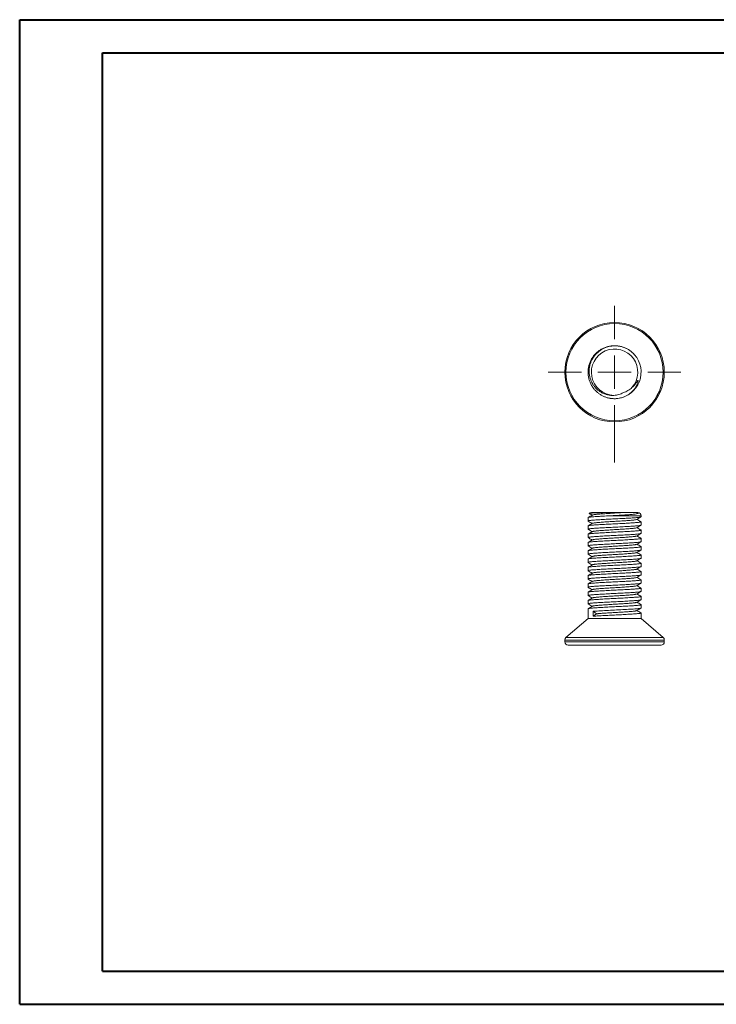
# Model space of a CAD drawing. Header units: millimetres. Extents: x 0 to 420, y 0 to 297.
# Tile 1 of 2: x 0 to 210, y 0 to 297. Entities that reach past the tile are written whole.
import ezdxf

# ---------------------------------------------------------------- set-up
doc = ezdxf.new("R2010")
doc.units = ezdxf.units.MM

# ---------------------------------------------------------------- blocks, each defined once
blk = doc.blocks.new('SW_CENTERMARKSYMBOL_0')
at = {"color": 0, "linetype": 'Continuous', "lineweight": 0}
for p, q in [((0, 10), (0, 20)), ((0, 0), (0, 5)), ((-10, 0), (-20, 0)), ((0, 0), (-5, 0)), ((0, 0), (0, -5)), ((0, 0), (5, 0)), ((10, 0), (20, 0)), ((0, -10), (0, -27.21))]:
    blk.add_line(p, q, dxfattribs=at)

msp = doc.modelspace()

# ---------------------------------------------------------------- linework, layer by layer
at = {"color": 7, "linetype": 'Continuous', "lineweight": 40}
for p, q in [((0.08, 0.21), (0.08, 297.21)), ((0.08, 297.21), (420.08, 297.21)), ((25.08, 10.21), (25.08, 287.21)), ((25.08, 287.21), (410.08, 287.21)), ((25.08, 10.21), (410.08, 10.21)), ((0.08, 0.21), (420.08, 0.21))]:
    msp.add_line(p, q, dxfattribs=at)
at = {"color": 7, "linetype": 'Continuous', "lineweight": 15}
for p, q in [((185.25, 196.34), (185.57, 195.98)), ((173.03, 186.07), (172.94, 186.19)), ((178.04, 183.02), (177.49, 183.13)), ((172.41, 148.55), (179.22, 148.55)), ((184.66, 148.55), (186.41, 148.55)), ((171.41, 147.01), (171.41, 146.01)), ((187.41, 147.26), (187.41, 147.55)), ((187.41, 144.76), (187.41, 145.76)), ((171.41, 144.51), (171.41, 143.51)), ((187.41, 142.26), (187.41, 143.26)), ((171.41, 142.01), (171.41, 141.01)), ((187.41, 139.76), (187.41, 140.76)), ((171.41, 139.51), (171.41, 138.51)), ((171.41, 137.01), (171.41, 136.01)), ((187.41, 137.26), (187.41, 138.26)), ((171.41, 134.51), (171.41, 133.51)), ((187.41, 134.76), (187.41, 135.76)), ((171.41, 132.01), (171.41, 131.01)), ((187.41, 132.26), (187.41, 133.26)), ((187.41, 129.76), (187.41, 130.76)), ((171.41, 129.51), (171.41, 128.51)), ((187.41, 127.26), (187.41, 128.26)), ((171.41, 127.01), (171.41, 126.01)), ((187.41, 124.76), (187.41, 125.76)), ((171.41, 124.51), (171.41, 123.51)), ((171.41, 122.01), (171.41, 121.01)), ((187.41, 122.26), (187.41, 123.26)), ((171.41, 119.51), (171.41, 116.55)), ((187.41, 119.76), (187.41, 120.76)), ((171.41, 116.55), (164.76, 110.85)), ((171.41, 116.55), (179.41, 116.55)), ((172.94, 118.76), (173.99, 118.01)), ((172.94, 117.26), (172.94, 118.76)), ((173.99, 118.01), (172.94, 117.26)), ((179.41, 116.55), (187.41, 116.55)), ((187.41, 116.55), (187.41, 118.26)), ((194.06, 110.85), (187.41, 116.55)), ((164.41, 110.09), (164.41, 109.55)), ((194.41, 109.55), (194.41, 110.09)), ((193.41, 108.55), (165.41, 108.55))]:
    msp.add_line(p, q, dxfattribs=at)
at = {"color": 8, "linetype": 'Continuous', "lineweight": 15}
for p, q in [((187.41, 147.55), (177.66, 147.55)), ((179.41, 110.09), (164.41, 110.09)), ((164.76, 110.85), (179.41, 110.85)), ((179.41, 110.85), (194.06, 110.85)), ((194.41, 110.09), (179.41, 110.09)), ((164.41, 109.55), (194.41, 109.55))]:
    msp.add_line(p, q, dxfattribs=at)
at = {"color": 7, "linetype": 'Continuous', "lineweight": 15}
for radius in [15, 14.65]:
    msp.add_circle((179.41, 190.89), radius, dxfattribs=at)
for centre, radius, start, end in [((179.41, 190.89), 7, 318.5256, 268.4265), ((179.41, 190.89), 8, 277.3557, 41.2112), ((179.41, 190.89), 8, 257.3137, 271.749), ((172.41, 147.55), 1, 90, 130.3416), ((186.41, 147.55), 1, 0, 90), ((165.41, 110.09), 1, 130.6013, 180), ((193.41, 110.09), 1, 0, 49.3987), ((165.41, 109.55), 1, 180, 270), ((193.41, 109.55), 1, 270, 0)]:
    msp.add_arc(centre, radius, start, end, dxfattribs=at)
for points, knots in [([(177.66, 183.08), (177.36, 183.16), (176.78, 183.31), (175.94, 183.67), (175.14, 184.1), (174.41, 184.63), (173.71, 185.25), (173.05, 186), (172.47, 186.87), (172, 187.82), (171.66, 188.82), (171.46, 189.85), (171.39, 190.89), (171.46, 191.93), (171.66, 192.96), (172, 193.96), (172.47, 194.91), (173.05, 195.78), (173.74, 196.56), (174.52, 197.25), (175.39, 197.83), (176.34, 198.3), (177.34, 198.64), (178.37, 198.84), (179.41, 198.91), (180.45, 198.84), (181.48, 198.64), (182.3, 198.38), (182.74, 198.15), (182.88, 198.08)], [0, 0, 0, 0, 0.033694, 0.0675, 0.101198, 0.134573, 0.167422, 0.205712, 0.244671, 0.283973, 0.323274, 0.362233, 0.400524, 0.438815, 0.477773, 0.517075, 0.556377, 0.595335, 0.633626, 0.671917, 0.710876, 0.750177, 0.789479, 0.828438, 0.866728, 0.905019, 0.943978, 0.98328, 1, 1, 1, 1]), ([(179.22, 183.89), (178.58, 183.85), (177.95, 183.9), (176.7, 184.18), (176.1, 184.4), (175.26, 184.86), (174.99, 185.03), (174.48, 185.41), (174.24, 185.61), (173.78, 186.05), (173.56, 186.29), (173.17, 186.79), (172.99, 187.05), (172.5, 187.86), (172.24, 188.45), (171.88, 189.67), (171.78, 190.3), (171.74, 191.58), (171.8, 192.2), (172.01, 193.14), (172.1, 193.44), (172.32, 194.04), (172.45, 194.33), (172.88, 195.18), (173.24, 195.71), (174.07, 196.66), (174.55, 197.09), (175.6, 197.81), (176.16, 198.11), (177.05, 198.45), (177.35, 198.54), (177.97, 198.69), (178.28, 198.75), (178.91, 198.82), (179.22, 198.84), (179.86, 198.84), (180.18, 198.82), (181.12, 198.7), (181.74, 198.55), (182.93, 198.09), (183.49, 197.79), (184.53, 197.07), (185.01, 196.64), (185.43, 196.16)], [0, 0, 0, 0, 0.0625, 0.0625, 0.125, 0.125, 0.15625, 0.15625, 0.1875, 0.1875, 0.21875, 0.21875, 0.25, 0.25, 0.3125, 0.3125, 0.375, 0.375, 0.4375, 0.4375, 0.46875, 0.46875, 0.5, 0.5, 0.5625, 0.5625, 0.625, 0.625, 0.6875, 0.6875, 0.71875, 0.71875, 0.75, 0.75, 0.78125, 0.78125, 0.8125, 0.8125, 0.875, 0.875, 0.9375, 0.9375, 1, 1, 1, 1]), ([(177.66, 183.08), (178.25, 182.95), (178.84, 182.89), (180.05, 182.9), (180.64, 182.97), (181.8, 183.25), (182.37, 183.47), (183.43, 184.01), (183.93, 184.34), (184.84, 185.13), (185.25, 185.57), (185.93, 186.54), (186.22, 187.08), (186.45, 187.79), (186.49, 187.94), (186.52, 188.16), (186.53, 188.23), (186.53, 188.32), (186.52, 188.34), (186.51, 188.38), (186.5, 188.39), (186.47, 188.4), (186.45, 188.39), (186.42, 188.37), (186.4, 188.36), (186.34, 188.3), (186.29, 188.24), (186.2, 188.12), (186.16, 188.06), (186.02, 187.87), (185.94, 187.75), (185.49, 187.13), (185.1, 186.67), (184.66, 186.25)], [0, 0, 0, 0, 0.125, 0.125, 0.25, 0.25, 0.375, 0.375, 0.5, 0.5, 0.625, 0.625, 0.75, 0.75, 0.78125, 0.78125, 0.796875, 0.796875, 0.800781, 0.800781, 0.804687, 0.804687, 0.808594, 0.808594, 0.8125, 0.8125, 0.828125, 0.828125, 0.84375, 0.84375, 0.875, 0.875, 1, 1, 1, 1]), ([(182.08, 184.74), (181.64, 184.49), (181.18, 184.3), (180.22, 184.01), (179.72, 183.92), (179.22, 183.89)], [0, 0, 0, 0, 0.5, 0.5, 1, 1, 1, 1]), ([(184.66, 186.25), (184.29, 185.91), (183.89, 185.61), (183.02, 185.1), (182.56, 184.89), (182.08, 184.74)], [0, 0, 0, 0, 0.5, 0.5, 1, 1, 1, 1]), ([(179.22, 148.55), (178.89, 148.55), (178.21, 148.55), (177.21, 148.53), (176.23, 148.52), (175.45, 148.5), (174.85, 148.49), (174.39, 148.48), (173.95, 148.46), (173.55, 148.45), (173.18, 148.44), (172.85, 148.42), (172.55, 148.4), (172.3, 148.39), (172.09, 148.37), (171.93, 148.35), (171.82, 148.33), (171.77, 148.32), (171.77, 148.31), (171.77, 148.31)], [0, 0, 0, 0, 0.088022, 0.178131, 0.266133, 0.356077, 0.40635, 0.456623, 0.508267, 0.559914, 0.611992, 0.66407, 0.717567, 0.771063, 0.824777, 0.878492, 0.933749, 0.989006, 1, 1, 1, 1]), ([(182.08, 148.55), (181.79, 148.53), (181.22, 148.49), (180.32, 148.44), (179.42, 148.39), (178.54, 148.34), (177.68, 148.28), (176.84, 148.23), (176.05, 148.18), (175.32, 148.12), (174.66, 148.07), (174.09, 148.02), (173.6, 147.97), (173.2, 147.92), (172.93, 147.86), (172.78, 147.82), (172.76, 147.8), (172.76, 147.8)], [0, 0, 0, 0, 0.0733337, 0.1460539, 0.2175005, 0.2861579, 0.3560154, 0.4264889, 0.4969624, 0.5668199, 0.6354773, 0.7041347, 0.7739922, 0.8444657, 0.9149392, 0.9847967, 1, 1, 1, 1]), ([(177.66, 147.55), (178.25, 147.58), (178.84, 147.61), (180.05, 147.67), (180.64, 147.7), (181.8, 147.77), (182.37, 147.8), (183.43, 147.88), (183.93, 147.92), (184.84, 148), (185.25, 148.04), (185.93, 148.13), (186.22, 148.18), (186.45, 148.28), (186.49, 148.3), (186.52, 148.34), (186.53, 148.35), (186.53, 148.38), (186.52, 148.38), (186.51, 148.4), (186.5, 148.41), (186.47, 148.43), (186.45, 148.43), (186.42, 148.45), (186.4, 148.45), (186.34, 148.47), (186.29, 148.48), (186.2, 148.49), (186.16, 148.5), (186.02, 148.51), (185.94, 148.52), (185.49, 148.55), (185.1, 148.55), (184.66, 148.55)], [0, 0, 0, 0, 0.125, 0.125, 0.25, 0.25, 0.375, 0.375, 0.5, 0.5, 0.625, 0.625, 0.75, 0.75, 0.78125, 0.78125, 0.796875, 0.796875, 0.800781, 0.800781, 0.804687, 0.804687, 0.808594, 0.808594, 0.8125, 0.8125, 0.828125, 0.828125, 0.84375, 0.84375, 0.875, 0.875, 1, 1, 1, 1]), ([(182.08, 148.55), (181.64, 148.55), (181.18, 148.55), (180.22, 148.55), (179.72, 148.55), (179.22, 148.55)], [0, 0, 0, 0, 0.5, 0.5, 1, 1, 1, 1]), ([(184.66, 148.55), (184.29, 148.55), (183.89, 148.55), (183.02, 148.55), (182.56, 148.55), (182.08, 148.55)], [0, 0, 0, 0, 0.5, 0.5, 1, 1, 1, 1]), ([(177.66, 147.55), (176.77, 147.5), (175.92, 147.46), (174.77, 147.39), (174.41, 147.37), (173.75, 147.32), (173.45, 147.3), (172.61, 147.24), (172.16, 147.19), (171.56, 147.1), (171.41, 147.05), (171.41, 147.01)], [0, 0, 0, 0, 0.25, 0.25, 0.375, 0.375, 0.5, 0.5, 0.75, 0.75, 1, 1, 1, 1]), ([(171.46, 145.98), (171.44, 145.99), (171.39, 146.02), (171.46, 146.06), (171.66, 146.11), (172, 146.17), (172.47, 146.22), (173.05, 146.27), (173.74, 146.32), (174.52, 146.37), (175.39, 146.43), (176.34, 146.48), (177.34, 146.53), (178.37, 146.59), (179.41, 146.64), (180.45, 146.69), (181.48, 146.74), (182.48, 146.79), (183.43, 146.85), (184.3, 146.9), (185.09, 146.95), (185.77, 147), (186.36, 147.05), (186.82, 147.11), (187.17, 147.16), (187.36, 147.21), (187.43, 147.24), (187.41, 147.26), (187.41, 147.26)], [0, 0, 0, 0, 0.026184, 0.066175, 0.106864, 0.147911, 0.188958, 0.229647, 0.269638, 0.309629, 0.350318, 0.391365, 0.432411, 0.4731, 0.513091, 0.553083, 0.593771, 0.634818, 0.675865, 0.716554, 0.756545, 0.796536, 0.837225, 0.878272, 0.919319, 0.960007, 0.999999, 1, 1, 1, 1]), ([(187.37, 145.79), (187.39, 145.78), (187.44, 145.75), (187.36, 145.71), (187.17, 145.66), (186.83, 145.6), (186.36, 145.55), (185.77, 145.5), (185.09, 145.45), (184.3, 145.4), (183.43, 145.35), (182.48, 145.29), (181.48, 145.24), (180.45, 145.19), (179.41, 145.14), (178.37, 145.09), (177.34, 145.03), (176.34, 144.98), (175.39, 144.93), (174.52, 144.87), (173.74, 144.82), (173.05, 144.77), (172.47, 144.72), (172, 144.67), (171.66, 144.61), (171.45, 144.56), (171.43, 144.53), (171.41, 144.51)], [0, 0, 0, 0, 0.026172, 0.066164, 0.106853, 0.147901, 0.188948, 0.229637, 0.269629, 0.309621, 0.35031, 0.391358, 0.432405, 0.473095, 0.513087, 0.553078, 0.593768, 0.634815, 0.675863, 0.716552, 0.756544, 0.796536, 0.837225, 0.878273, 0.91932, 0.96001, 1, 1, 1, 1]), ([(171.44, 145.98), (171.66, 145.85), (172.07, 145.61), (172.48, 145.37), (172.68, 145.26)], [0, 0, 0, 0, 0.526851, 1, 1, 1, 1]), ([(172.75, 147.8), (172.53, 147.67), (172.1, 147.42), (171.66, 147.17), (171.45, 147.05)], [0, 0, 0, 0, 0.507453, 1, 1, 1, 1]), ([(171.77, 148.29), (171.88, 148.22), (172.18, 148.05), (172.48, 147.87), (172.68, 147.76)], [0, 0, 0, 0, 0.352962, 1, 1, 1, 1]), ([(186.07, 146.47), (186.07, 146.47), (186.05, 146.45), (185.9, 146.41), (185.62, 146.35), (185.23, 146.3), (184.74, 146.25), (184.16, 146.2), (183.51, 146.15), (182.78, 146.1), (181.98, 146.04), (181.14, 145.99), (180.28, 145.94), (179.41, 145.89), (178.54, 145.84), (177.68, 145.78), (176.84, 145.73), (176.05, 145.68), (175.32, 145.62), (174.66, 145.57), (174.09, 145.52), (173.6, 145.47), (173.2, 145.42), (172.93, 145.36), (172.78, 145.32), (172.76, 145.3), (172.76, 145.3)], [0, 0, 0, 0, 0.009423, 0.054042, 0.099054, 0.144066, 0.188685, 0.232537, 0.27639, 0.321008, 0.366021, 0.411033, 0.455652, 0.499504, 0.543356, 0.587975, 0.632987, 0.678, 0.722618, 0.766471, 0.810323, 0.854942, 0.899954, 0.944966, 0.989585, 1, 1, 1, 1]), ([(186.08, 146.47), (186.3, 146.6), (186.73, 146.85), (187.17, 147.1), (187.38, 147.23)], [0, 0, 0, 0, 0.499858, 1, 1, 1, 1]), ([(187.37, 145.8), (187.16, 145.92), (186.75, 146.16), (186.34, 146.4), (186.15, 146.51)], [0, 0, 0, 0, 0.519427, 1, 1, 1, 1]), ([(171.46, 143.48), (171.44, 143.49), (171.39, 143.52), (171.46, 143.56), (171.66, 143.61), (172, 143.67), (172.47, 143.72), (173.05, 143.77), (173.74, 143.82), (174.52, 143.87), (175.39, 143.93), (176.34, 143.98), (177.34, 144.03), (178.37, 144.09), (179.41, 144.14), (180.45, 144.19), (181.48, 144.24), (182.48, 144.29), (183.43, 144.35), (184.3, 144.4), (185.09, 144.45), (185.77, 144.5), (186.36, 144.55), (186.82, 144.61), (187.17, 144.66), (187.36, 144.71), (187.43, 144.74), (187.41, 144.76), (187.41, 144.76)], [0, 0, 0, 0, 0.0261634, 0.0661555, 0.1068451, 0.1478928, 0.1889405, 0.2296302, 0.2696222, 0.3096143, 0.3503039, 0.3913516, 0.4323993, 0.4730889, 0.513081, 0.553073, 0.5937627, 0.6348104, 0.6758581, 0.7165477, 0.7565398, 0.7965318, 0.8372215, 0.8782691, 0.9193168, 0.9600065, 0.9999985, 1, 1, 1, 1]), ([(187.37, 143.29), (187.39, 143.28), (187.44, 143.25), (187.36, 143.21), (187.17, 143.16), (186.83, 143.1), (186.36, 143.05), (185.77, 143), (185.09, 142.95), (184.3, 142.9), (183.43, 142.85), (182.48, 142.79), (181.48, 142.74), (180.45, 142.69), (179.41, 142.64), (178.37, 142.59), (177.34, 142.53), (176.34, 142.48), (175.39, 142.43), (174.52, 142.37), (173.74, 142.32), (173.05, 142.27), (172.47, 142.22), (172, 142.17), (171.66, 142.11), (171.45, 142.06), (171.43, 142.03), (171.41, 142.01)], [0, 0, 0, 0, 0.02541, 0.065433, 0.106155, 0.147234, 0.188314, 0.229035, 0.269058, 0.309081, 0.349802, 0.390882, 0.431961, 0.472683, 0.512706, 0.552729, 0.59345, 0.63453, 0.675609, 0.716331, 0.756354, 0.796377, 0.837098, 0.878178, 0.919257, 0.959978, 1, 1, 1, 1]), ([(172.75, 142.8), (172.71, 142.78), (172.66, 142.75), (172.54, 142.67), (172.4, 142.59), (172.24, 142.49), (172.05, 142.39), (171.85, 142.28), (171.64, 142.16), (171.51, 142.08), (171.43, 142.04)], [0, 0, 0, 0, 0.129905, 0.240341, 0.337375, 0.431344, 0.535047, 0.659641, 0.812907, 1, 1, 1, 1]), ([(171.44, 143.48), (171.66, 143.35), (172.07, 143.11), (172.49, 142.87), (172.68, 142.76)], [0, 0, 0, 0, 0.52667, 1, 1, 1, 1]), ([(172.75, 145.3), (172.53, 145.17), (172.09, 144.92), (171.66, 144.67), (171.45, 144.55)], [0, 0, 0, 0, 0.5075552, 1, 1, 1, 1]), ([(186.07, 143.97), (186.07, 143.97), (186.05, 143.95), (185.9, 143.91), (185.62, 143.85), (185.23, 143.8), (184.74, 143.75), (184.16, 143.7), (183.51, 143.65), (182.78, 143.6), (181.98, 143.54), (181.14, 143.49), (180.28, 143.44), (179.41, 143.39), (178.54, 143.34), (177.68, 143.28), (176.84, 143.23), (176.05, 143.18), (175.32, 143.12), (174.66, 143.07), (174.09, 143.02), (173.6, 142.97), (173.2, 142.92), (172.93, 142.86), (172.78, 142.82), (172.76, 142.8), (172.76, 142.8)], [0, 0, 0, 0, 0.010522, 0.055184, 0.100241, 0.145297, 0.189959, 0.233855, 0.27775, 0.322412, 0.367469, 0.412525, 0.457187, 0.501083, 0.544978, 0.58964, 0.634697, 0.679753, 0.724415, 0.768311, 0.812206, 0.856868, 0.901925, 0.946981, 0.991643, 1, 1, 1, 1]), ([(186.08, 143.97), (186.3, 144.1), (186.73, 144.35), (187.17, 144.6), (187.39, 144.73)], [0, 0, 0, 0, 0.499857, 1, 1, 1, 1]), ([(187.37, 143.3), (187.16, 143.42), (186.75, 143.66), (186.34, 143.9), (186.15, 144.01)], [0, 0, 0, 0, 0.5184844, 1, 1, 1, 1]), ([(171.46, 140.98), (171.44, 140.99), (171.39, 141.02), (171.46, 141.06), (171.66, 141.11), (172, 141.17), (172.47, 141.22), (173.05, 141.27), (173.74, 141.32), (174.52, 141.37), (175.39, 141.43), (176.34, 141.48), (177.34, 141.53), (178.37, 141.59), (179.41, 141.64), (180.45, 141.69), (181.48, 141.74), (182.48, 141.79), (183.43, 141.85), (184.3, 141.9), (185.09, 141.95), (185.77, 142), (186.36, 142.05), (186.82, 142.11), (187.17, 142.16), (187.36, 142.21), (187.43, 142.24), (187.41, 142.26), (187.41, 142.26)], [0, 0, 0, 0, 0.026051, 0.066047, 0.106742, 0.147794, 0.188847, 0.229541, 0.269538, 0.309534, 0.350229, 0.391281, 0.432334, 0.473028, 0.513025, 0.553021, 0.593716, 0.634768, 0.675821, 0.716515, 0.756512, 0.796508, 0.837203, 0.878255, 0.919307, 0.960002, 0.999999, 1, 1, 1, 1]), ([(187.37, 140.79), (187.39, 140.78), (187.44, 140.75), (187.36, 140.71), (187.17, 140.66), (186.83, 140.6), (186.36, 140.55), (185.77, 140.5), (185.09, 140.45), (184.3, 140.4), (183.43, 140.35), (182.48, 140.29), (181.48, 140.24), (180.45, 140.19), (179.41, 140.14), (178.37, 140.09), (177.34, 140.03), (176.34, 139.98), (175.39, 139.93), (174.52, 139.87), (173.74, 139.82), (173.05, 139.77), (172.47, 139.72), (172, 139.67), (171.66, 139.61), (171.45, 139.56), (171.43, 139.53), (171.41, 139.51)], [0, 0, 0, 0, 0.026314, 0.0663, 0.106984, 0.148025, 0.189067, 0.22975, 0.269736, 0.309722, 0.350406, 0.391447, 0.432488, 0.473172, 0.513158, 0.553144, 0.593827, 0.634869, 0.67591, 0.716594, 0.75658, 0.796566, 0.837249, 0.878291, 0.919332, 0.960015, 1, 1, 1, 1]), ([(171.46, 138.48), (171.44, 138.49), (171.39, 138.52), (171.46, 138.56), (171.66, 138.61), (172, 138.67), (172.47, 138.72), (173.05, 138.77), (173.74, 138.82), (174.52, 138.87), (175.39, 138.93), (176.34, 138.98), (177.34, 139.03), (178.37, 139.09), (179.41, 139.14), (180.45, 139.19), (181.48, 139.24), (182.48, 139.29), (183.43, 139.35), (184.3, 139.4), (185.09, 139.45), (185.77, 139.5), (186.36, 139.55), (186.82, 139.61), (187.17, 139.66), (187.36, 139.71), (187.43, 139.74), (187.41, 139.76), (187.41, 139.76)], [0, 0, 0, 0, 0.025637, 0.065651, 0.106363, 0.147432, 0.188502, 0.229214, 0.269228, 0.309241, 0.349953, 0.391023, 0.432093, 0.472804, 0.512818, 0.552832, 0.593543, 0.634613, 0.675683, 0.716395, 0.756408, 0.796422, 0.837134, 0.878203, 0.919273, 0.959985, 0.999999, 1, 1, 1, 1]), ([(171.44, 140.98), (171.69, 140.84), (172.1, 140.6), (172.51, 140.36), (172.68, 140.26)], [0, 0, 0, 0, 0.592593, 1, 1, 1, 1]), ([(172.75, 140.3), (172.55, 140.19), (172.12, 139.94), (171.69, 139.69), (171.45, 139.55)], [0, 0, 0, 0, 0.443531, 1, 1, 1, 1]), ([(186.07, 141.47), (186.07, 141.47), (186.05, 141.45), (185.9, 141.41), (185.62, 141.35), (185.23, 141.3), (184.74, 141.25), (184.16, 141.2), (183.51, 141.15), (182.78, 141.1), (181.98, 141.04), (181.14, 140.99), (180.28, 140.94), (179.41, 140.89), (178.54, 140.84), (177.68, 140.78), (176.84, 140.73), (176.05, 140.68), (175.32, 140.62), (174.66, 140.57), (174.09, 140.52), (173.6, 140.47), (173.2, 140.42), (172.93, 140.36), (172.78, 140.32), (172.76, 140.3), (172.76, 140.3)], [0, 0, 0, 0, 0.009848, 0.054475, 0.099495, 0.144515, 0.189142, 0.233002, 0.276861, 0.321488, 0.366508, 0.411528, 0.456155, 0.500014, 0.543874, 0.588501, 0.633521, 0.678541, 0.723168, 0.767027, 0.810887, 0.855514, 0.900534, 0.945554, 0.99018, 1, 1, 1, 1]), ([(186.08, 141.47), (186.3, 141.6), (186.73, 141.85), (187.17, 142.1), (187.38, 142.23)], [0, 0, 0, 0, 0.499863, 1, 1, 1, 1]), ([(186.08, 138.97), (186.3, 139.1), (186.73, 139.35), (187.17, 139.6), (187.38, 139.73)], [0, 0, 0, 0, 0.49986, 1, 1, 1, 1]), ([(187.37, 140.8), (187.16, 140.92), (186.75, 141.16), (186.34, 141.4), (186.15, 141.51)], [0, 0, 0, 0, 0.519577, 1, 1, 1, 1]), ([(187.37, 138.29), (187.39, 138.28), (187.44, 138.25), (187.36, 138.21), (187.17, 138.16), (186.83, 138.1), (186.36, 138.05), (185.77, 138), (185.09, 137.95), (184.3, 137.9), (183.43, 137.85), (182.48, 137.79), (181.48, 137.74), (180.45, 137.69), (179.41, 137.64), (178.37, 137.59), (177.34, 137.53), (176.34, 137.48), (175.39, 137.43), (174.52, 137.37), (173.74, 137.32), (173.05, 137.27), (172.47, 137.22), (172, 137.17), (171.66, 137.11), (171.45, 137.06), (171.43, 137.03), (171.41, 137.01)], [0, 0, 0, 0, 0.02587, 0.065874, 0.106576, 0.147636, 0.188696, 0.229398, 0.269403, 0.309407, 0.350109, 0.391169, 0.432229, 0.472931, 0.512936, 0.55294, 0.593642, 0.634702, 0.675762, 0.716464, 0.756469, 0.796473, 0.837175, 0.878235, 0.919295, 0.959997, 1, 1, 1, 1]), ([(171.46, 135.98), (171.44, 135.99), (171.39, 136.02), (171.46, 136.06), (171.66, 136.11), (172, 136.17), (172.47, 136.22), (173.05, 136.27), (173.74, 136.32), (174.52, 136.37), (175.39, 136.43), (176.34, 136.48), (177.34, 136.53), (178.37, 136.59), (179.41, 136.64), (180.45, 136.69), (181.48, 136.74), (182.48, 136.79), (183.43, 136.85), (184.3, 136.9), (185.09, 136.95), (185.77, 137), (186.36, 137.05), (186.82, 137.11), (187.17, 137.16), (187.36, 137.21), (187.43, 137.24), (187.41, 137.26), (187.41, 137.26)], [0, 0, 0, 0, 0.026182, 0.066173, 0.106862, 0.147909, 0.188956, 0.229645, 0.269636, 0.309627, 0.350316, 0.391363, 0.43241, 0.473099, 0.51309, 0.553081, 0.59377, 0.634817, 0.675864, 0.716553, 0.756544, 0.796536, 0.837225, 0.878271, 0.919318, 0.960007, 0.999999, 1, 1, 1, 1]), ([(171.44, 138.48), (171.66, 138.35), (172.07, 138.11), (172.48, 137.87), (172.68, 137.76)], [0, 0, 0, 0, 0.526482, 1, 1, 1, 1]), ([(172.75, 137.8), (172.53, 137.67), (172.1, 137.42), (171.67, 137.17), (171.45, 137.05)], [0, 0, 0, 0, 0.507441, 1, 1, 1, 1]), ([(186.07, 138.97), (186.07, 138.97), (186.05, 138.95), (185.9, 138.91), (185.62, 138.85), (185.23, 138.8), (184.74, 138.75), (184.16, 138.7), (183.51, 138.65), (182.78, 138.6), (181.98, 138.54), (181.14, 138.49), (180.28, 138.44), (179.41, 138.39), (178.54, 138.34), (177.68, 138.28), (176.84, 138.23), (176.05, 138.18), (175.32, 138.12), (174.66, 138.07), (174.09, 138.02), (173.6, 137.97), (173.2, 137.92), (172.93, 137.86), (172.78, 137.82), (172.76, 137.8), (172.76, 137.8)], [0, 0, 0, 0, 0.009437, 0.054091, 0.099139, 0.144187, 0.188841, 0.232729, 0.276616, 0.32127, 0.366318, 0.411366, 0.45602, 0.499908, 0.543795, 0.588449, 0.633497, 0.678545, 0.7232, 0.767087, 0.810974, 0.855628, 0.900676, 0.945724, 0.990379, 1, 1, 1, 1]), ([(186.08, 136.47), (186.3, 136.6), (186.73, 136.85), (187.17, 137.1), (187.39, 137.23)], [0, 0, 0, 0, 0.499853, 1, 1, 1, 1]), ([(187.37, 138.3), (187.16, 138.42), (186.75, 138.66), (186.34, 138.9), (186.15, 139.01)], [0, 0, 0, 0, 0.518983, 1, 1, 1, 1]), ([(187.37, 135.79), (187.39, 135.78), (187.44, 135.75), (187.36, 135.71), (187.17, 135.66), (186.83, 135.6), (186.36, 135.55), (185.77, 135.5), (185.09, 135.45), (184.3, 135.4), (183.43, 135.35), (182.48, 135.29), (181.48, 135.24), (180.45, 135.19), (179.41, 135.14), (178.37, 135.09), (177.34, 135.03), (176.34, 134.98), (175.39, 134.93), (174.52, 134.87), (173.74, 134.82), (173.05, 134.77), (172.47, 134.72), (172, 134.67), (171.66, 134.61), (171.45, 134.56), (171.43, 134.53), (171.41, 134.51)], [0, 0, 0, 0, 0.026128, 0.066121, 0.106812, 0.147862, 0.188911, 0.229602, 0.269596, 0.30959, 0.350281, 0.39133, 0.43238, 0.473071, 0.513064, 0.553058, 0.593749, 0.634799, 0.675848, 0.716539, 0.756533, 0.796527, 0.837218, 0.878267, 0.919317, 0.960008, 1, 1, 1, 1]), ([(171.46, 133.48), (171.44, 133.49), (171.39, 133.52), (171.46, 133.56), (171.66, 133.61), (172, 133.67), (172.47, 133.72), (173.05, 133.77), (173.74, 133.82), (174.52, 133.87), (175.39, 133.93), (176.34, 133.98), (177.34, 134.03), (178.37, 134.09), (179.41, 134.14), (180.45, 134.19), (181.48, 134.24), (182.48, 134.29), (183.43, 134.35), (184.3, 134.4), (185.09, 134.45), (185.77, 134.5), (186.36, 134.55), (186.82, 134.61), (187.17, 134.66), (187.36, 134.71), (187.43, 134.74), (187.41, 134.76), (187.41, 134.76)], [0, 0, 0, 0, 0.026182, 0.066173, 0.106862, 0.147909, 0.188956, 0.229645, 0.269636, 0.309627, 0.350316, 0.391363, 0.43241, 0.473099, 0.51309, 0.553081, 0.59377, 0.634817, 0.675864, 0.716553, 0.756544, 0.796536, 0.837224, 0.878271, 0.919318, 0.960007, 0.999999, 1, 1, 1, 1]), ([(171.44, 135.98), (171.66, 135.85), (172.07, 135.61), (172.48, 135.37), (172.68, 135.26)], [0, 0, 0, 0, 0.527157, 1, 1, 1, 1]), ([(172.74, 135.3), (172.53, 135.17), (172.09, 134.92), (171.66, 134.67), (171.45, 134.55)], [0, 0, 0, 0, 0.507566, 1, 1, 1, 1]), ([(186.07, 136.47), (186.07, 136.47), (186.05, 136.45), (185.9, 136.41), (185.62, 136.35), (185.23, 136.3), (184.74, 136.25), (184.16, 136.2), (183.51, 136.15), (182.78, 136.1), (181.98, 136.04), (181.14, 135.99), (180.28, 135.94), (179.41, 135.89), (178.54, 135.84), (177.68, 135.78), (176.84, 135.73), (176.05, 135.68), (175.32, 135.62), (174.66, 135.57), (174.09, 135.52), (173.6, 135.47), (173.2, 135.42), (172.93, 135.36), (172.78, 135.32), (172.76, 135.3), (172.75, 135.3)], [0, 0, 0, 0, 0.010328, 0.0549, 0.099866, 0.144831, 0.189404, 0.23321, 0.277017, 0.321589, 0.366555, 0.41152, 0.456093, 0.499899, 0.543706, 0.588278, 0.633244, 0.678209, 0.722782, 0.766588, 0.810395, 0.854967, 0.899933, 0.944898, 0.989471, 1, 1, 1, 1]), ([(186.07, 133.97), (186.07, 133.97), (186.05, 133.95), (185.9, 133.91), (185.62, 133.85), (185.23, 133.8), (184.74, 133.75), (184.16, 133.7), (183.51, 133.65), (182.78, 133.6), (181.98, 133.54), (181.14, 133.49), (180.28, 133.44), (179.41, 133.39), (178.54, 133.34), (177.68, 133.28), (176.84, 133.23), (176.05, 133.18), (175.32, 133.12), (174.66, 133.07), (174.09, 133.02), (173.6, 132.97), (173.2, 132.92), (172.93, 132.86), (172.78, 132.82), (172.76, 132.8), (172.76, 132.8)], [0, 0, 0, 0, 0.010095, 0.054724, 0.099746, 0.144768, 0.189397, 0.233259, 0.277121, 0.32175, 0.366772, 0.411795, 0.456423, 0.500285, 0.544148, 0.588776, 0.633799, 0.678821, 0.72345, 0.767312, 0.811174, 0.855803, 0.900825, 0.945847, 0.990476, 1, 1, 1, 1]), ([(186.08, 133.97), (186.3, 134.1), (186.73, 134.35), (187.17, 134.6), (187.39, 134.73)], [0, 0, 0, 0, 0.499865, 1, 1, 1, 1]), ([(187.37, 135.8), (187.16, 135.92), (186.75, 136.16), (186.34, 136.4), (186.15, 136.51)], [0, 0, 0, 0, 0.519363, 1, 1, 1, 1]), ([(187.37, 133.3), (187.16, 133.42), (186.75, 133.66), (186.34, 133.9), (186.15, 134.01)], [0, 0, 0, 0, 0.518662, 1, 1, 1, 1]), ([(187.37, 133.29), (187.39, 133.28), (187.44, 133.25), (187.36, 133.21), (187.17, 133.16), (186.83, 133.1), (186.36, 133.05), (185.77, 133), (185.09, 132.95), (184.3, 132.9), (183.43, 132.85), (182.48, 132.79), (181.48, 132.74), (180.45, 132.69), (179.41, 132.64), (178.37, 132.59), (177.34, 132.53), (176.34, 132.48), (175.39, 132.43), (174.52, 132.37), (173.74, 132.32), (173.05, 132.27), (172.47, 132.22), (172, 132.17), (171.66, 132.11), (171.45, 132.06), (171.43, 132.03), (171.41, 132.01)], [0, 0, 0, 0, 0.025655, 0.065668, 0.106379, 0.147449, 0.188518, 0.229229, 0.269242, 0.309255, 0.349966, 0.391035, 0.432104, 0.472815, 0.512828, 0.552841, 0.593552, 0.634622, 0.675691, 0.716402, 0.756415, 0.796428, 0.837139, 0.878208, 0.919277, 0.959988, 1, 1, 1, 1]), ([(171.45, 130.98), (171.44, 130.99), (171.39, 131.02), (171.46, 131.06), (171.66, 131.11), (172, 131.17), (172.47, 131.22), (173.05, 131.27), (173.74, 131.32), (174.52, 131.37), (175.39, 131.43), (176.34, 131.48), (177.34, 131.53), (178.37, 131.59), (179.41, 131.64), (180.45, 131.69), (181.48, 131.74), (182.48, 131.79), (183.43, 131.85), (184.3, 131.9), (185.09, 131.95), (185.77, 132), (186.36, 132.05), (186.82, 132.11), (187.17, 132.16), (187.36, 132.21), (187.43, 132.24), (187.41, 132.26), (187.41, 132.26)], [0, 0, 0, 0, 0.025362, 0.065387, 0.10611, 0.147191, 0.188273, 0.228996, 0.269021, 0.309046, 0.349769, 0.390851, 0.431932, 0.472655, 0.51268, 0.552705, 0.593428, 0.63451, 0.675591, 0.716314, 0.756339, 0.796364, 0.837087, 0.878169, 0.91925, 0.959974, 0.999999, 1, 1, 1, 1]), ([(187.37, 130.79), (187.39, 130.78), (187.44, 130.75), (187.36, 130.71), (187.17, 130.66), (186.83, 130.6), (186.36, 130.55), (185.77, 130.5), (185.09, 130.45), (184.3, 130.4), (183.43, 130.35), (182.48, 130.29), (181.48, 130.24), (180.45, 130.19), (179.41, 130.14), (178.37, 130.09), (177.34, 130.03), (176.34, 129.98), (175.39, 129.93), (174.52, 129.87), (173.74, 129.82), (173.05, 129.77), (172.47, 129.72), (172, 129.67), (171.66, 129.61), (171.45, 129.56), (171.43, 129.53), (171.41, 129.51)], [0, 0, 0, 0, 0.026248, 0.066237, 0.106923, 0.147967, 0.189011, 0.229698, 0.269686, 0.309675, 0.350361, 0.391405, 0.43245, 0.473136, 0.513125, 0.553113, 0.5938, 0.634844, 0.675888, 0.716574, 0.756563, 0.796552, 0.837238, 0.878282, 0.919327, 0.960013, 1, 1, 1, 1]), ([(171.44, 133.48), (171.66, 133.35), (172.07, 133.11), (172.48, 132.87), (172.68, 132.76)], [0, 0, 0, 0, 0.527174, 1, 1, 1, 1]), ([(171.44, 130.98), (171.66, 130.85), (172.07, 130.61), (172.48, 130.37), (172.68, 130.26)], [0, 0, 0, 0, 0.5263432, 1, 1, 1, 1]), ([(172.75, 132.8), (172.53, 132.67), (172.1, 132.42), (171.67, 132.17), (171.45, 132.05)], [0, 0, 0, 0, 0.507425, 1, 1, 1, 1]), ([(186.07, 131.47), (186.07, 131.47), (186.05, 131.45), (185.9, 131.41), (185.62, 131.35), (185.23, 131.3), (184.74, 131.25), (184.16, 131.2), (183.51, 131.15), (182.78, 131.1), (181.98, 131.04), (181.14, 130.99), (180.28, 130.94), (179.41, 130.89), (178.54, 130.84), (177.68, 130.78), (176.84, 130.73), (176.05, 130.68), (175.32, 130.62), (174.66, 130.57), (174.09, 130.52), (173.6, 130.47), (173.2, 130.42), (172.93, 130.36), (172.78, 130.32), (172.76, 130.3), (172.76, 130.3)], [0, 0, 0, 0, 0.009609, 0.05424, 0.099265, 0.14429, 0.188921, 0.232785, 0.27665, 0.321281, 0.366305, 0.41133, 0.455961, 0.499826, 0.54369, 0.588321, 0.633346, 0.67837, 0.723002, 0.766866, 0.81073, 0.855362, 0.900386, 0.945411, 0.990042, 1, 1, 1, 1]), ([(186.08, 131.47), (186.3, 131.6), (186.73, 131.85), (187.17, 132.1), (187.38, 132.23)], [0, 0, 0, 0, 0.4998624, 1, 1, 1, 1]), ([(187.37, 130.8), (187.16, 130.92), (186.75, 131.16), (186.34, 131.4), (186.15, 131.51)], [0, 0, 0, 0, 0.51951, 1, 1, 1, 1]), ([(171.46, 128.48), (171.44, 128.49), (171.39, 128.52), (171.46, 128.56), (171.66, 128.61), (172, 128.67), (172.47, 128.72), (173.05, 128.77), (173.74, 128.82), (174.52, 128.87), (175.39, 128.93), (176.34, 128.98), (177.34, 129.03), (178.37, 129.09), (179.41, 129.14), (180.45, 129.19), (181.48, 129.24), (182.48, 129.29), (183.43, 129.35), (184.3, 129.4), (185.09, 129.45), (185.77, 129.5), (186.36, 129.55), (186.82, 129.61), (187.17, 129.66), (187.36, 129.71), (187.43, 129.74), (187.41, 129.76), (187.41, 129.76)], [0, 0, 0, 0, 0.026103, 0.066098, 0.10679, 0.14784, 0.18889, 0.229582, 0.269577, 0.309571, 0.350264, 0.391314, 0.432364, 0.473056, 0.513051, 0.553045, 0.593737, 0.634788, 0.675838, 0.71653, 0.756525, 0.796519, 0.837211, 0.878262, 0.919312, 0.960004, 0.999999, 1, 1, 1, 1]), ([(187.37, 128.29), (187.39, 128.28), (187.44, 128.25), (187.36, 128.21), (187.17, 128.16), (186.83, 128.1), (186.36, 128.05), (185.77, 128), (185.09, 127.95), (184.3, 127.9), (183.43, 127.85), (182.48, 127.79), (181.48, 127.74), (180.45, 127.69), (179.41, 127.64), (178.37, 127.59), (177.34, 127.53), (176.34, 127.48), (175.39, 127.43), (174.52, 127.37), (173.74, 127.32), (173.05, 127.27), (172.47, 127.22), (172, 127.17), (171.66, 127.11), (171.45, 127.06), (171.43, 127.03), (171.41, 127.01)], [0, 0, 0, 0, 0.026007, 0.066006, 0.106702, 0.147757, 0.188811, 0.229507, 0.269506, 0.309504, 0.350201, 0.391255, 0.43231, 0.473006, 0.513004, 0.553003, 0.593699, 0.634754, 0.675808, 0.716504, 0.756503, 0.796502, 0.837198, 0.878252, 0.919307, 0.960003, 1, 1, 1, 1]), ([(171.44, 128.48), (171.66, 128.35), (172.07, 128.11), (172.48, 127.87), (172.68, 127.76)], [0, 0, 0, 0, 0.527055, 1, 1, 1, 1]), ([(172.75, 130.3), (172.53, 130.17), (172.1, 129.92), (171.66, 129.67), (171.45, 129.55)], [0, 0, 0, 0, 0.507479, 1, 1, 1, 1]), ([(172.75, 127.8), (172.53, 127.67), (172.1, 127.42), (171.67, 127.17), (171.45, 127.05)], [0, 0, 0, 0, 0.507434, 1, 1, 1, 1]), ([(186.07, 128.97), (186.07, 128.97), (186.05, 128.95), (185.9, 128.91), (185.62, 128.85), (185.23, 128.8), (184.74, 128.75), (184.16, 128.7), (183.51, 128.65), (182.78, 128.6), (181.98, 128.54), (181.14, 128.49), (180.28, 128.44), (179.41, 128.39), (178.54, 128.34), (177.68, 128.28), (176.84, 128.23), (176.05, 128.18), (175.32, 128.12), (174.66, 128.07), (174.09, 128.02), (173.6, 127.97), (173.2, 127.92), (172.93, 127.86), (172.78, 127.82), (172.76, 127.8), (172.76, 127.8)], [0, 0, 0, 0, 0.009653, 0.0543, 0.099342, 0.144383, 0.18903, 0.232911, 0.276791, 0.321439, 0.36648, 0.411521, 0.456169, 0.500049, 0.54393, 0.588577, 0.633618, 0.67866, 0.723307, 0.767188, 0.811068, 0.855716, 0.900757, 0.945798, 0.990446, 1, 1, 1, 1]), ([(186.08, 128.97), (186.3, 129.1), (186.73, 129.35), (187.17, 129.6), (187.38, 129.73)], [0, 0, 0, 0, 0.499859, 1, 1, 1, 1]), ([(187.37, 128.3), (187.16, 128.42), (186.75, 128.66), (186.34, 128.9), (186.15, 129.01)], [0, 0, 0, 0, 0.5191471, 1, 1, 1, 1]), ([(171.46, 125.98), (171.44, 125.99), (171.39, 126.02), (171.46, 126.06), (171.66, 126.11), (172, 126.17), (172.47, 126.22), (173.05, 126.27), (173.74, 126.32), (174.52, 126.37), (175.39, 126.43), (176.34, 126.48), (177.34, 126.53), (178.37, 126.59), (179.41, 126.64), (180.45, 126.69), (181.48, 126.74), (182.48, 126.79), (183.43, 126.85), (184.3, 126.9), (185.09, 126.95), (185.77, 127), (186.36, 127.05), (186.82, 127.11), (187.17, 127.16), (187.36, 127.21), (187.43, 127.24), (187.41, 127.26), (187.41, 127.26)], [0, 0, 0, 0, 0.026302, 0.066289, 0.106972, 0.148014, 0.189056, 0.22974, 0.269726, 0.309713, 0.350397, 0.391438, 0.43248, 0.473164, 0.51315, 0.553137, 0.593821, 0.634862, 0.675904, 0.716588, 0.756574, 0.796561, 0.837245, 0.878286, 0.919328, 0.960012, 0.999999, 1, 1, 1, 1]), ([(187.37, 125.79), (187.39, 125.78), (187.44, 125.75), (187.36, 125.71), (187.17, 125.66), (186.83, 125.6), (186.36, 125.55), (185.77, 125.5), (185.09, 125.45), (184.3, 125.4), (183.43, 125.35), (182.48, 125.29), (181.48, 125.24), (180.45, 125.19), (179.41, 125.14), (178.37, 125.09), (177.34, 125.03), (176.34, 124.98), (175.39, 124.93), (174.52, 124.87), (173.74, 124.82), (173.05, 124.77), (172.47, 124.72), (172, 124.67), (171.66, 124.61), (171.45, 124.56), (171.43, 124.53), (171.41, 124.51)], [0, 0, 0, 0, 0.026078, 0.066074, 0.106767, 0.147819, 0.18887, 0.229564, 0.269559, 0.309555, 0.350248, 0.3913, 0.432351, 0.473044, 0.51304, 0.553036, 0.593729, 0.63478, 0.675832, 0.716525, 0.756521, 0.796516, 0.83721, 0.878261, 0.919312, 0.960006, 1, 1, 1, 1]), ([(171.45, 123.48), (171.44, 123.49), (171.39, 123.52), (171.46, 123.56), (171.66, 123.61), (172, 123.67), (172.47, 123.72), (173.05, 123.77), (173.74, 123.82), (174.52, 123.87), (175.39, 123.93), (176.34, 123.98), (177.34, 124.03), (178.37, 124.09), (179.41, 124.14), (180.45, 124.19), (181.48, 124.24), (182.48, 124.29), (183.43, 124.35), (184.3, 124.4), (185.09, 124.45), (185.77, 124.5), (186.36, 124.55), (186.82, 124.61), (187.17, 124.66), (187.36, 124.71), (187.43, 124.74), (187.41, 124.76), (187.41, 124.76)], [0, 0, 0, 0, 0.0253089, 0.065336, 0.1060614, 0.1471451, 0.1882288, 0.2289542, 0.2689813, 0.3090084, 0.3497338, 0.3908175, 0.4319012, 0.4726266, 0.5126537, 0.5526809, 0.5934062, 0.6344899, 0.6755736, 0.716299, 0.7563261, 0.7963533, 0.8370786, 0.8781623, 0.919246, 0.9599714, 0.9999985, 1, 1, 1, 1]), ([(171.44, 125.98), (171.66, 125.85), (172.07, 125.61), (172.48, 125.37), (172.68, 125.26)], [0, 0, 0, 0, 0.527285, 1, 1, 1, 1]), ([(172.74, 125.3), (172.53, 125.17), (172.09, 124.92), (171.66, 124.67), (171.45, 124.55)], [0, 0, 0, 0, 0.507567, 1, 1, 1, 1]), ([(186.07, 126.47), (186.07, 126.47), (186.05, 126.45), (185.9, 126.41), (185.62, 126.35), (185.23, 126.3), (184.74, 126.25), (184.16, 126.2), (183.51, 126.15), (182.78, 126.1), (181.98, 126.04), (181.14, 125.99), (180.28, 125.94), (179.41, 125.89), (178.54, 125.84), (177.68, 125.78), (176.84, 125.73), (176.05, 125.68), (175.32, 125.62), (174.66, 125.57), (174.09, 125.52), (173.6, 125.47), (173.2, 125.42), (172.93, 125.36), (172.78, 125.32), (172.76, 125.3), (172.75, 125.3)], [0, 0, 0, 0, 0.010003, 0.054588, 0.099566, 0.144544, 0.189129, 0.232948, 0.276766, 0.321351, 0.366329, 0.411307, 0.455892, 0.499711, 0.54353, 0.588114, 0.633092, 0.67807, 0.722655, 0.766474, 0.810293, 0.854878, 0.899856, 0.944834, 0.989418, 1, 1, 1, 1]), ([(186.08, 126.47), (186.3, 126.6), (186.73, 126.85), (187.17, 127.1), (187.38, 127.23)], [0, 0, 0, 0, 0.499865, 1, 1, 1, 1]), ([(187.37, 125.8), (187.16, 125.92), (186.75, 126.16), (186.34, 126.4), (186.15, 126.51)], [0, 0, 0, 0, 0.518828, 1, 1, 1, 1]), ([(187.37, 123.29), (187.39, 123.28), (187.44, 123.25), (187.36, 123.21), (187.17, 123.16), (186.83, 123.1), (186.36, 123.05), (185.77, 123), (185.09, 122.95), (184.3, 122.9), (183.43, 122.85), (182.48, 122.79), (181.48, 122.74), (180.45, 122.69), (179.41, 122.64), (178.37, 122.59), (177.34, 122.53), (176.34, 122.48), (175.39, 122.43), (174.52, 122.37), (173.74, 122.32), (173.05, 122.27), (172.47, 122.22), (172, 122.17), (171.66, 122.11), (171.45, 122.06), (171.43, 122.03), (171.41, 122.01)], [0, 0, 0, 0, 0.0260388, 0.0660361, 0.1067311, 0.1477841, 0.1888372, 0.2295322, 0.2695295, 0.3095267, 0.3502217, 0.3912748, 0.4323279, 0.4730228, 0.5130201, 0.5530174, 0.5937124, 0.6347655, 0.6758185, 0.7165135, 0.7565108, 0.7965081, 0.8372031, 0.8782561, 0.9193092, 0.9600042, 1, 1, 1, 1]), ([(171.46, 120.98), (171.44, 120.99), (171.39, 121.02), (171.46, 121.06), (171.66, 121.11), (172, 121.17), (172.47, 121.22), (173.05, 121.27), (173.74, 121.32), (174.52, 121.37), (175.39, 121.43), (176.34, 121.48), (177.34, 121.53), (178.37, 121.59), (179.41, 121.64), (180.45, 121.69), (181.48, 121.74), (182.48, 121.79), (183.43, 121.85), (184.3, 121.9), (185.09, 121.95), (185.77, 122), (186.36, 122.05), (186.82, 122.11), (187.17, 122.16), (187.36, 122.21), (187.43, 122.24), (187.41, 122.26), (187.41, 122.26)], [0, 0, 0, 0, 0.025966, 0.065966, 0.106664, 0.14772, 0.188776, 0.229474, 0.269474, 0.309474, 0.350172, 0.391228, 0.432284, 0.472982, 0.512982, 0.552982, 0.59368, 0.634736, 0.675792, 0.71649, 0.75649, 0.79649, 0.837188, 0.878244, 0.9193, 0.959998, 0.999999, 1, 1, 1, 1]), ([(171.44, 123.48), (171.66, 123.35), (172.07, 123.11), (172.48, 122.87), (172.68, 122.76)], [0, 0, 0, 0, 0.526386, 1, 1, 1, 1]), ([(172.75, 122.8), (172.53, 122.67), (172.1, 122.42), (171.67, 122.17), (171.45, 122.05)], [0, 0, 0, 0, 0.507414, 1, 1, 1, 1]), ([(186.07, 123.97), (186.07, 123.97), (186.05, 123.95), (185.9, 123.91), (185.62, 123.85), (185.23, 123.8), (184.74, 123.75), (184.16, 123.7), (183.51, 123.65), (182.78, 123.6), (181.98, 123.54), (181.14, 123.49), (180.28, 123.44), (179.41, 123.39), (178.54, 123.34), (177.68, 123.28), (176.84, 123.23), (176.05, 123.18), (175.32, 123.12), (174.66, 123.07), (174.09, 123.02), (173.6, 122.97), (173.2, 122.92), (172.93, 122.86), (172.78, 122.82), (172.76, 122.8), (172.76, 122.8)], [0, 0, 0, 0, 0.010037, 0.054673, 0.099703, 0.144732, 0.189368, 0.233238, 0.277107, 0.321743, 0.366772, 0.411802, 0.456438, 0.500307, 0.544176, 0.588812, 0.633842, 0.678872, 0.723508, 0.767377, 0.811246, 0.855882, 0.900911, 0.945941, 0.990577, 1, 1, 1, 1]), ([(186.08, 123.97), (186.3, 124.1), (186.73, 124.35), (187.17, 124.6), (187.38, 124.73)], [0, 0, 0, 0, 0.499875, 1, 1, 1, 1]), ([(186.08, 121.47), (186.3, 121.6), (186.73, 121.85), (187.17, 122.1), (187.38, 122.23)], [0, 0, 0, 0, 0.499858, 1, 1, 1, 1]), ([(187.37, 123.3), (187.16, 123.42), (186.75, 123.66), (186.34, 123.9), (186.15, 124.01)], [0, 0, 0, 0, 0.518978, 1, 1, 1, 1]), ([(187.37, 120.79), (187.39, 120.78), (187.44, 120.75), (187.36, 120.71), (187.17, 120.66), (186.83, 120.6), (186.36, 120.55), (185.77, 120.5), (185.09, 120.45), (184.3, 120.4), (183.43, 120.35), (182.48, 120.29), (181.48, 120.24), (180.45, 120.19), (179.41, 120.14), (178.37, 120.09), (177.34, 120.03), (176.34, 119.98), (175.39, 119.93), (174.52, 119.87), (173.74, 119.82), (173.05, 119.77), (172.47, 119.72), (172, 119.67), (171.66, 119.61), (171.45, 119.56), (171.43, 119.53), (171.41, 119.51)], [0, 0, 0, 0, 0.026135, 0.066129, 0.10682, 0.147869, 0.188918, 0.229609, 0.269602, 0.309595, 0.350286, 0.391335, 0.432384, 0.473075, 0.513068, 0.553062, 0.593753, 0.634802, 0.675851, 0.716542, 0.756535, 0.796528, 0.837219, 0.878268, 0.919317, 0.960008, 1, 1, 1, 1]), ([(171.44, 120.98), (171.66, 120.85), (172.07, 120.61), (172.48, 120.37), (172.68, 120.26)], [0, 0, 0, 0, 0.526882, 1, 1, 1, 1]), ([(172.75, 120.3), (172.53, 120.17), (172.1, 119.92), (171.66, 119.67), (171.45, 119.55)], [0, 0, 0, 0, 0.507512, 1, 1, 1, 1]), ([(186.07, 121.47), (186.07, 121.47), (186.05, 121.45), (185.9, 121.41), (185.62, 121.35), (185.23, 121.3), (184.74, 121.25), (184.16, 121.2), (183.51, 121.15), (182.78, 121.1), (181.98, 121.04), (181.14, 120.99), (180.28, 120.94), (179.41, 120.89), (178.54, 120.84), (177.68, 120.78), (176.84, 120.73), (176.05, 120.68), (175.32, 120.62), (174.66, 120.57), (174.09, 120.52), (173.6, 120.47), (173.2, 120.42), (172.93, 120.36), (172.78, 120.32), (172.76, 120.3), (172.76, 120.3)], [0, 0, 0, 0, 0.009551, 0.054173, 0.099189, 0.144205, 0.188827, 0.232683, 0.276538, 0.32116, 0.366176, 0.411192, 0.455814, 0.49967, 0.543525, 0.588148, 0.633163, 0.678179, 0.722801, 0.766657, 0.810513, 0.855135, 0.900151, 0.945166, 0.989789, 1, 1, 1, 1]), ([(187.41, 119.76), (187.41, 119.72), (187.28, 119.68), (186.76, 119.59), (186.37, 119.55), (185.38, 119.47), (184.8, 119.43), (183.45, 119.35), (182.68, 119.3), (181.06, 119.22), (180.22, 119.17), (178.59, 119.1), (177.74, 119.06), (176.13, 118.97), (175.36, 118.92), (174.01, 118.84), (173.43, 118.8), (172.94, 118.76)], [0, 0, 0, 0, 0.125, 0.125, 0.25, 0.25, 0.375, 0.375, 0.5, 0.5, 0.625, 0.625, 0.75, 0.75, 0.875, 0.875, 1, 1, 1, 1]), ([(186.07, 118.97), (186.07, 118.97), (186.05, 118.95), (185.9, 118.91), (185.62, 118.85), (185.23, 118.8), (184.74, 118.75), (184.16, 118.7), (183.51, 118.65), (182.78, 118.6), (181.98, 118.54), (181.14, 118.49), (180.28, 118.44), (179.41, 118.39), (178.54, 118.34), (177.68, 118.28), (176.84, 118.23), (176.05, 118.18), (175.32, 118.12), (174.75, 118.08), (174.31, 118.04), (174.1, 118.02), (173.99, 118.01)], [0, 0, 0, 0, 0.011907, 0.066305, 0.121182, 0.17606, 0.230458, 0.283921, 0.337384, 0.391782, 0.44666, 0.501537, 0.555935, 0.609399, 0.662862, 0.71726, 0.772138, 0.827015, 0.881413, 0.934876, 0.967234, 1, 1, 1, 1]), ([(186.08, 118.97), (186.29, 119.1), (186.73, 119.35), (187.16, 119.6), (187.38, 119.73)], [0, 0, 0, 0, 0.486764, 1, 1, 1, 1]), ([(187.37, 120.8), (187.16, 120.92), (186.75, 121.16), (186.34, 121.4), (186.15, 121.51)], [0, 0, 0, 0, 0.519367, 1, 1, 1, 1]), ([(187.37, 118.3), (187.16, 118.42), (186.75, 118.66), (186.34, 118.9), (186.15, 119.01)], [0, 0, 0, 0, 0.519284, 1, 1, 1, 1]), ([(187.37, 118.29), (187.39, 118.28), (187.44, 118.25), (187.36, 118.21), (187.17, 118.16), (186.83, 118.1), (186.36, 118.05), (185.77, 118), (185.09, 117.95), (184.3, 117.9), (183.43, 117.85), (182.48, 117.79), (181.48, 117.74), (180.45, 117.69), (179.41, 117.64), (178.37, 117.59), (177.34, 117.53), (176.34, 117.48), (175.39, 117.43), (174.52, 117.37), (173.84, 117.33), (173.32, 117.29), (173.07, 117.27), (172.94, 117.26)], [0, 0, 0, 0, 0.032395, 0.082064, 0.1326, 0.183579, 0.234559, 0.285095, 0.334763, 0.384432, 0.434968, 0.485947, 0.536927, 0.587463, 0.637131, 0.6868, 0.737336, 0.788315, 0.839295, 0.889831, 0.939499, 0.969561, 1, 1, 1, 1])]:
    msp.add_open_spline(points, degree=3, knots=knots, dxfattribs=at)

# ---------------------------------------------------------------- block references
at = {"color": 7, "linetype": 'Continuous', "lineweight": 0}
msp.add_blockref('SW_CENTERMARKSYMBOL_0', (179.41, 190.89), dxfattribs=at)

doc.saveas('drawing.dxf')
